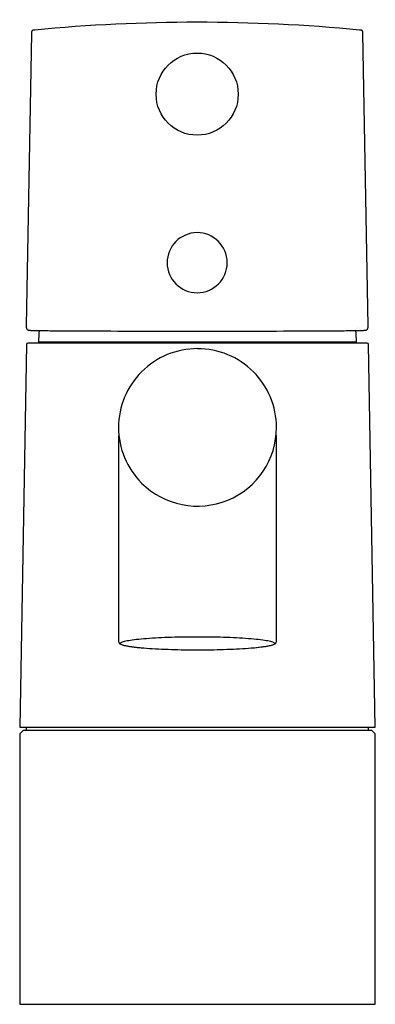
# Model space of a CAD drawing. Header units: millimetres. Extents: x -26 to 26, y 0 to 144.
import ezdxf

# ---------------------------------------------------------------- set-up
doc = ezdxf.new("R2010")
doc.units = ezdxf.units.MM
doc.header["$MEASUREMENT"] = 0
doc.layers.add('PLANNING', color=1, linetype='Continuous')

# ---------------------------------------------------------------- blocks, each defined once
blk = doc.blocks.new('96530000_f')
at = {"layer": 'PLANNING'}
for p, q in [((-24.29, 141.88), (-25.04, 99.16)), ((24.94, 99.16), (24.19, 141.88)), ((4.34, 108.37), (4.34, 108.39)), ((-25.02, 96.4), (-26, 40.5)), ((24.82, 96.6), (-24.82, 96.6)), ((-23.05, 96.6), (-23.25, 96.8)), ((-23.25, 96.8), (23.25, 96.8)), ((23.05, 96.6), (23.25, 96.8)), ((26, 40.5), (25.02, 96.4)), ((-11.5, 52.92), (-11.5, 83.12)), ((11.5, 83.12), (11.5, 52.92)), ((-26, 40.5), (26, 40.5)), ((-25, 40), (-25, 40.5)), ((25, 40), (25, 40.5)), ((-25.5, 40), (-26, 39.5)), ((-26, 39.5), (-26, 0)), ((25.5, 40), (-25.5, 40)), ((26, 39.5), (25.5, 40)), ((26, 0), (26, 39.5)), ((-26, 0), (26, 0))]:
    blk.add_line(p, q, dxfattribs=at)
blk.add_circle((-0.05, 133), 6, dxfattribs=at)
for centre, radius, start, end in [((-0.05, -106.5), 250, 84.5481, 95.452), ((-0.05, 108.37), 4.39, 0.3764, 0), ((0, 96.5), 23.25, 175.173, 179.251), ((-0.97, 3599.97), 3501.6, 269.73948, 270.01503), ((0.87, 3599.97), 3501.6, 269.98497, 270.26052), ((0, 96.5), 23.25, 0.749, 4.8308), ((23.33, 98.96), 0.0133, 280.7903, 338.389), ((-24.82, 96.4), 0.2, 90, 179.3), ((24.82, 96.4), 0.2, 0.7, 90), ((0, 84.23), 11.58, 89.997, 134.8496), ((0, 84.22), 11.58, 45.1565, 89.997), ((-0.06, 84.3), 11.49, 134.8643, 179.9818), ((0.07, 84.3), 11.48, 359.9974, 45.1565), ((-0.07, 84.3), 11.48, 180.0187, 225.136), ((0.04, 84.31), 11.51, 292.3584, 359.9396), ((0, 84.38), 11.58, 225.1537, 292.4297), ((-11.18, 52.94), 0.324, 183.4928, 226.9594), ((11.18, 52.94), 0.324, 313.0406, 356.5072)]:
    blk.add_arc(centre, radius, start, end, dxfattribs=at)
for points in [[(-23.8, 142.37), (-23.99, 142.35), (-24.17, 142.34), (-24.29, 142.24), (-24.29, 142.06), (-24.29, 141.88)], [(24.19, 141.88), (24.19, 142.06), (24.19, 142.24), (24.07, 142.34), (23.89, 142.35), (23.7, 142.37)], [(-25.04, 99.16), (-25.04, 98.94), (-25.05, 98.72), (-24.98, 98.57), (-24.78, 98.52), (-24.57, 98.5)], [(24.47, 98.5), (24.68, 98.52), (24.88, 98.57), (24.95, 98.71), (24.94, 98.94), (24.94, 99.16)]]:
    blk.add_open_spline(points, degree=5, dxfattribs=at)
for points, knots in [([(-24.57, 98.5), (-24.5, 98.49), (-24.29, 98.48), (-23.58, 98.46), (-22.15, 98.44), (-20.36, 98.43), (-18.51, 98.41), (-17.45, 98.41), (-16.89, 98.4)], [282.713023, 282.713023, 282.713023, 282.713023, 282.928535, 283.342509, 284.83062, 287.221331, 288.715079, 290.394421, 290.394421, 290.394421, 290.394421]), ([(16.79, 98.4), (17.85, 98.41), (19.7, 98.42), (22.05, 98.44), (23.48, 98.46), (24.19, 98.48), (24.4, 98.49), (24.47, 98.5)], [328.424981, 328.424981, 328.424981, 328.424981, 331.598071, 333.988781, 335.476893, 335.890867, 336.10638, 336.10638, 336.10638, 336.10638]), ([(-8.01, 52.04), (-8.27, 52.06), (-8.72, 52.1), (-9.35, 52.17), (-9.87, 52.25), (-10.34, 52.33), (-10.73, 52.41), (-11.03, 52.5), (-11.25, 52.59), (-11.36, 52.66), (-11.4, 52.7)], [9.119414, 9.119414, 9.119414, 9.119414, 9.903164, 10.486929, 11.005441, 11.502056, 11.891571, 12.201739, 12.437294, 12.604631, 12.604631, 12.604631, 12.604631]), ([(11.4, 52.7), (11.36, 52.66), (11.25, 52.59), (11.03, 52.5), (10.73, 52.41), (10.34, 52.33), (9.87, 52.25), (9.09, 52.14), (8.46, 52.07), (8.01, 52.04)], [102.988373, 102.988373, 102.988373, 102.988373, 103.155709, 103.391265, 103.701433, 104.090948, 104.587563, 105.106075, 106.473589, 106.473589, 106.473589, 106.473589])]:
    blk.add_open_spline(points, degree=3, knots=knots, dxfattribs=at)
for points in [[(-11.3, 52.73), (-11.3, 53.72), (0, 53.72)], [(0, 53.72), (11.3, 53.72), (11.3, 52.73)], [(0, 51.75), (-11.3, 51.75), (-11.3, 52.73)], [(11.3, 52.73), (11.3, 51.75), (0, 51.75)]]:
    blk.add_rational_spline(points, [1, 0.707106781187, 1], degree=2, dxfattribs=at)

msp = doc.modelspace()

# ---------------------------------------------------------------- block references
msp.add_blockref('96530000_f', (0, 0))

doc.saveas('drawing.dxf')
